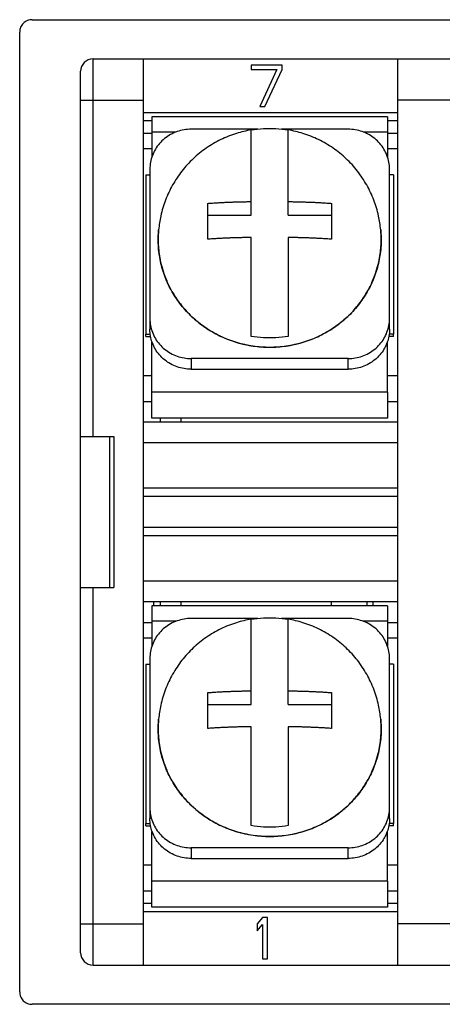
# Model space of a CAD drawing. Header units: inches. Extents: x 516.72 to 526.14, y 504.55 to 512.83.
# Tile 8 of 11: x 524.38 to 524.75, y 506.93 to 507.79. Entities that reach past the tile are written whole.
import ezdxf

# ---------------------------------------------------------------- set-up
doc = ezdxf.new("R2010")
doc.units = ezdxf.units.IN
doc.header["$LTSCALE"] = 8
doc.header["$MEASUREMENT"] = 0
doc.layers.add('02___PRT_ALL_AXES', color=7, linetype='Continuous')

msp = doc.modelspace()

# ---------------------------------------------------------------- linework, layer by layer
at = {"color": 7, "linetype": 'Continuous'}
for p, q in [((524.39245, 507.79181), (526.13329, 507.79181)), ((524.3816, 506.93994), (524.3816, 507.78097)), ((524.44581, 507.4265), (524.44581, 507.75745)), ((524.44581, 507.75745), (526.07994, 507.75745)), ((524.49011, 506.96346), (524.49011, 507.75745)), ((524.58416, 507.75203), (524.58416, 507.74818)), ((524.61128, 507.75203), (524.58416, 507.75203)), ((524.61128, 507.74818), (524.61128, 507.75203)), ((524.71256, 506.96346), (524.71256, 507.75745)), ((524.43495, 506.97431), (524.43495, 507.7466)), ((524.58416, 507.74818), (524.60676, 507.74818)), ((524.60676, 507.74818), (524.59169, 507.71586)), ((524.59621, 507.71586), (524.61128, 507.74818)), ((524.43495, 507.72128), (524.49011, 507.72128)), ((524.59169, 507.71586), (524.59621, 507.71586)), ((524.76041, 507.72128), (524.71256, 507.72128)), ((524.49011, 507.71043), (524.71256, 507.71043)), ((524.49735, 507.7032), (524.49011, 507.7032)), ((524.49735, 507.70681), (524.49735, 507.69341)), ((524.70352, 507.70681), (524.49735, 507.70681)), ((524.70352, 507.70681), (524.70352, 507.69341)), ((524.71256, 507.7032), (524.70352, 507.7032)), ((524.49011, 507.69235), (524.49735, 507.69235)), ((524.51866, 507.69341), (524.49735, 507.69341)), ((524.58995, 507.69582), (524.53171, 507.69582)), ((524.58416, 507.62046), (524.58416, 507.6952)), ((524.66916, 507.69582), (524.61092, 507.69582)), ((524.61671, 507.62046), (524.61671, 507.6952)), ((524.70352, 507.69341), (524.68221, 507.69341)), ((524.70352, 507.69235), (524.71256, 507.69235)), ((524.49011, 507.67894), (524.49735, 507.67894)), ((524.70352, 507.67894), (524.71256, 507.67894)), ((524.49192, 507.65589), (524.49192, 507.51614)), ((524.49554, 507.66089), (524.49554, 507.52051)), ((524.70533, 507.52051), (524.70533, 507.66089)), ((524.70894, 507.65589), (524.70894, 507.51614)), ((524.54618, 507.59943), (524.54618, 507.63087)), ((524.65469, 507.63087), (524.65469, 507.59943)), ((524.54618, 507.62046), (524.58416, 507.62046)), ((524.61671, 507.62046), (524.65469, 507.62046)), ((524.50282, 507.59912), (524.50322, 507.60771)), ((524.50322, 507.60773), (524.50322, 507.60771)), ((524.69764, 507.60771), (524.69764, 507.60773)), ((524.69764, 507.60771), (524.69805, 507.59912)), ((524.58416, 507.5143), (524.58416, 507.60098)), ((524.61671, 507.60098), (524.61671, 507.5143)), ((524.49192, 507.51427), (524.49192, 507.51614)), ((524.70894, 507.51427), (524.70894, 507.51614)), ((524.53171, 507.49493), (524.53171, 507.48557)), ((524.66916, 507.49493), (524.53171, 507.49493)), ((524.66916, 507.48557), (524.66916, 507.49493)), ((524.53171, 507.48557), (524.66916, 507.48557)), ((524.49011, 507.48001), (524.49735, 507.48001)), ((524.70352, 507.48001), (524.71256, 507.48001)), ((524.49011, 507.45724), (524.49735, 507.45724)), ((524.49735, 507.44277), (524.49735, 507.46554)), ((524.70352, 507.46554), (524.49735, 507.46554)), ((524.70352, 507.46554), (524.70352, 507.44277)), ((524.70352, 507.45724), (524.71256, 507.45724)), ((524.70352, 507.44277), (524.49735, 507.44277)), ((524.50458, 507.44277), (524.50458, 507.43916)), ((524.52267, 507.44277), (524.52267, 507.43916)), ((524.71256, 507.43916), (524.49011, 507.43916)), ((524.43495, 507.4265), (524.46389, 507.4265)), ((524.46027, 507.4265), (524.46027, 507.29442)), ((524.46389, 507.4265), (524.46389, 507.29442)), ((524.71256, 507.42107), (524.49011, 507.42107)), ((524.71256, 507.38128), (524.49011, 507.38128)), ((524.71256, 507.37405), (524.49011, 507.37405)), ((524.71256, 507.34687), (524.49011, 507.34687)), ((524.71256, 507.33963), (524.49011, 507.33963)), ((524.43495, 507.29442), (524.46389, 507.29442)), ((524.44581, 506.96346), (524.44581, 507.29442)), ((524.71256, 507.29984), (524.49011, 507.29984)), ((524.71256, 507.28176), (524.49011, 507.28176)), ((524.49735, 507.27814), (524.49735, 507.26474)), ((524.70352, 507.27814), (524.49735, 507.27814)), ((524.49916, 507.27814), (524.49916, 507.28176)), ((524.50458, 507.28176), (524.50458, 507.27814)), ((524.52267, 507.28176), (524.52267, 507.27814)), ((524.65469, 507.27814), (524.65469, 507.28176)), ((524.68543, 507.28176), (524.68543, 507.27814)), ((524.69086, 507.28176), (524.69086, 507.27814)), ((524.70352, 507.27814), (524.70352, 507.26474)), ((524.58995, 507.26715), (524.53171, 507.26715)), ((524.66916, 507.26715), (524.61092, 507.26715)), ((524.49011, 507.26367), (524.49735, 507.26367)), ((524.51866, 507.26474), (524.49735, 507.26474)), ((524.58416, 507.19179), (524.58416, 507.26653)), ((524.61671, 507.19179), (524.61671, 507.26653)), ((524.70352, 507.26474), (524.68221, 507.26474)), ((524.70352, 507.26367), (524.71256, 507.26367)), ((524.49011, 507.25027), (524.49735, 507.25027)), ((524.70352, 507.25027), (524.71256, 507.25027)), ((524.49192, 507.22722), (524.49192, 507.08747)), ((524.49554, 507.23221), (524.49554, 507.09184)), ((524.70533, 507.09184), (524.70533, 507.23221)), ((524.70894, 507.22722), (524.70894, 507.08747)), ((524.54618, 507.17075), (524.54618, 507.2022)), ((524.65469, 507.2022), (524.65469, 507.17075)), ((524.54618, 507.19179), (524.58416, 507.19179)), ((524.61671, 507.19179), (524.65469, 507.19179)), ((524.50282, 507.17045), (524.50322, 507.17904)), ((524.50322, 507.17906), (524.50322, 507.17904)), ((524.58416, 507.08563), (524.58416, 507.17231)), ((524.61671, 507.17231), (524.61671, 507.08563)), ((524.69764, 507.17904), (524.69764, 507.17906)), ((524.69764, 507.17904), (524.69805, 507.17045)), ((524.49192, 507.0856), (524.49192, 507.08747)), ((524.70894, 507.0856), (524.70894, 507.08747)), ((524.53171, 507.06626), (524.53171, 507.0569)), ((524.66916, 507.06626), (524.53171, 507.06626)), ((524.66916, 507.0569), (524.66916, 507.06626)), ((524.53171, 507.0569), (524.66916, 507.0569)), ((524.49011, 507.05133), (524.49735, 507.05133)), ((524.70352, 507.05133), (524.71256, 507.05133)), ((524.49735, 507.0141), (524.49735, 507.03687)), ((524.70352, 507.03687), (524.49735, 507.03687)), ((524.70352, 507.03687), (524.70352, 507.0141)), ((524.49011, 507.02857), (524.49735, 507.02857)), ((524.70352, 507.02857), (524.71256, 507.02857)), ((524.49011, 507.01772), (524.49735, 507.01772)), ((524.70352, 507.01772), (524.71256, 507.01772)), ((524.49011, 507.01048), (524.71256, 507.01048)), ((524.70352, 507.0141), (524.49735, 507.0141)), ((524.5941, 507.00506), (524.58958, 506.99967)), ((524.59862, 507.00506), (524.5941, 507.00506)), ((524.59862, 506.96889), (524.59862, 507.00506)), ((524.43495, 506.99963), (524.49011, 506.99963)), ((524.58958, 506.99967), (524.58958, 506.99351)), ((524.58958, 506.99351), (524.5941, 506.9989)), ((524.5941, 506.9989), (524.5941, 506.96889)), ((524.76041, 506.99963), (524.71256, 506.99963)), ((524.5941, 506.96889), (524.59862, 506.96889)), ((524.44581, 506.96346), (526.07994, 506.96346)), ((526.13329, 506.9291), (524.39245, 506.9291))]:
    msp.add_line(p, q, dxfattribs=at)
for centre, start, end in [((524.44581, 507.7466), 90, 180), ((524.44581, 506.97431), 180, 270)]:
    msp.add_arc(centre, 0.01085, start, end, dxfattribs=at)
for points, start_tangent, end_tangent in [([(524.39245, 507.79181), (524.38832, 507.791), (524.38479, 507.78865), (524.38243, 507.78512), (524.3816, 507.78097)], (-0.918722, 0), (0, -0.918722)), ([(524.53171, 507.69582), (524.52546, 507.6953), (524.51933, 507.69372), (524.51363, 507.69115), (524.50848, 507.68766), (524.50399, 507.68333), (524.50038, 507.67835), (524.49772, 507.67284), (524.49608, 507.66693), (524.49554, 507.66089)], (-0.918722, 0), (0, -0.918722)), ([(524.58416, 507.69518), (524.595, 507.69639), (524.60587, 507.69639), (524.61671, 507.69518)], (0.906037, 0.152138), (0.906037, -0.152138)), ([(524.70533, 507.66089), (524.70478, 507.66693), (524.70314, 507.67284), (524.70048, 507.67835), (524.69688, 507.68333), (524.69239, 507.68766), (524.68723, 507.69115), (524.68153, 507.69372), (524.67541, 507.6953), (524.66916, 507.69582)], (0, 0.918722), (-0.918722, 0)), ([(524.54618, 507.63087), (524.55051, 507.63119), (524.55441, 507.63144), (524.55798, 507.63163), (524.56133, 507.63179), (524.56456, 507.63193), (524.56779, 507.63205), (524.57102, 507.63215), (524.57426, 507.63223), (524.57751, 507.63231), (524.5808, 507.63237), (524.58416, 507.63242)], (0.915729, 0.074099), (0.918633, 0.012794)), ([(524.61671, 507.63242), (524.62008, 507.63237), (524.62339, 507.63231), (524.62668, 507.63223), (524.62997, 507.63214), (524.63326, 507.63204), (524.63652, 507.63192), (524.63974, 507.63179), (524.64305, 507.63163), (524.64656, 507.63143), (524.6504, 507.63119), (524.65469, 507.63087)], (0.918633, -0.012794), (0.915729, -0.074099)), ([(524.50322, 507.60771), (524.50301, 507.6051), (524.50282, 507.59915)], (-0.086345, -0.914655), (0, -0.918722)), ([(524.69805, 507.59915), (524.69785, 507.60509), (524.69764, 507.60771)], (0, 0.918722), (-0.086345, 0.914655)), ([(524.50282, 507.59915), (524.50282, 507.59908)], (0, -0.918722), (0.000641, -0.918721)), ([(524.69805, 507.59912), (524.69696, 507.58506), (524.69372, 507.57131), (524.68839, 507.55818), (524.6811, 507.54596), (524.67201, 507.53492), (524.66131, 507.52532), (524.64925, 507.51736), (524.6361, 507.51124), (524.62215, 507.50708), (524.60771, 507.50497), (524.59311, 507.50498), (524.57868, 507.50708), (524.56473, 507.51125), (524.55159, 507.51738), (524.53953, 507.52533), (524.52885, 507.53494), (524.51976, 507.54597), (524.51247, 507.55818), (524.50715, 507.57131), (524.50391, 507.58506), (524.50282, 507.59912)], (0, -0.918722), (0, 0.918722)), ([(524.50282, 507.59908), (524.50301, 507.5932), (524.50368, 507.58666), (524.50497, 507.57945), (524.5071, 507.57153), (524.51031, 507.56291), (524.51492, 507.55368), (524.52125, 507.54401), (524.5296, 507.53427), (524.53992, 507.52516), (524.55183, 507.51738), (524.56493, 507.51131), (524.57882, 507.5072), (524.59314, 507.50512), (524.60761, 507.50511), (524.62194, 507.50717), (524.63583, 507.51127), (524.64894, 507.51732), (524.66087, 507.5251), (524.6712, 507.5342), (524.67957, 507.54394), (524.68592, 507.55362), (524.69053, 507.56286), (524.69375, 507.57149), (524.69589, 507.57942), (524.69719, 507.58664), (524.69785, 507.59319), (524.69805, 507.59908)], (0.000641, -0.918721), (0.000642, 0.918721)), ([(524.58416, 507.60098), (524.58079, 507.60093), (524.57747, 507.60086), (524.57418, 507.60079), (524.57089, 507.6007), (524.56761, 507.6006), (524.56435, 507.60048), (524.56112, 507.60034), (524.55782, 507.60018), (524.5543, 507.59999), (524.55046, 507.59975), (524.54618, 507.59943)], (-0.918633, -0.012794), (-0.915729, -0.074099)), ([(524.65469, 507.59943), (524.65035, 507.59975), (524.64645, 507.6), (524.64288, 507.60019), (524.63954, 507.60035), (524.6363, 507.60048), (524.63308, 507.6006), (524.62984, 507.6007), (524.62661, 507.60079), (524.62336, 507.60087), (524.62007, 507.60093), (524.61671, 507.60098)], (-0.915729, 0.074099), (-0.918633, 0.012794)), ([(524.69805, 507.59908), (524.69805, 507.59915)], (0.000641, 0.918721), (0, 0.918722)), ([(524.49554, 507.52987), (524.49608, 507.52383), (524.49772, 507.51791), (524.50038, 507.51241), (524.50399, 507.50743), (524.50848, 507.50309), (524.51363, 507.49961), (524.51933, 507.49704), (524.52546, 507.49546), (524.53171, 507.49493)], (0, -0.918722), (0.918722, 0)), ([(524.66916, 507.49493), (524.67541, 507.49546), (524.68153, 507.49704), (524.68723, 507.49961), (524.69239, 507.50309), (524.69688, 507.50743), (524.70048, 507.51241), (524.70314, 507.51791), (524.70478, 507.52383), (524.70533, 507.52987)], (0.918722, 0), (0, 0.918722)), ([(524.49749, 507.50919), (524.49608, 507.51447), (524.49554, 507.52051)], (-0.306988, 0.865915), (0, 0.918722)), ([(524.70533, 507.52051), (524.70478, 507.51447), (524.70338, 507.50919)], (0, -0.918722), (-0.306988, -0.865915)), ([(524.49772, 507.50855), (524.49749, 507.50919)], (-0.324137, 0.859642), (-0.306988, 0.865914)), ([(524.61671, 507.5143), (524.60587, 507.51309), (524.595, 507.51309), (524.58416, 507.5143)], (-0.906037, -0.152138), (-0.906037, 0.152138)), ([(524.70338, 507.50919), (524.70314, 507.50855)], (-0.306988, -0.865914), (-0.324137, -0.859642)), ([(524.50038, 507.50305), (524.49772, 507.50855)], (-0.471161, 0.788706), (-0.324137, 0.859642)), ([(524.53171, 507.48557), (524.52546, 507.4861), (524.51933, 507.48768), (524.51363, 507.49025), (524.50848, 507.49373), (524.50399, 507.49807), (524.50038, 507.50305)], (-0.918722, 0), (-0.471161, 0.788706)), ([(524.70048, 507.50305), (524.69688, 507.49807), (524.69239, 507.49373), (524.68723, 507.49025), (524.68153, 507.48768), (524.67541, 507.4861), (524.66916, 507.48557)], (-0.471161, -0.788706), (-0.918722, 0)), ([(524.70158, 507.50503), (524.70048, 507.50305)], (-0.41854, -0.817847), (-0.471161, -0.788706)), ([(524.70168, 507.50523), (524.70158, 507.50503)], (-0.413143, -0.820586), (-0.41854, -0.817847)), ([(524.70314, 507.50855), (524.70168, 507.50523)], (-0.324137, -0.859642), (-0.413143, -0.820586)), ([(524.53171, 507.26715), (524.52546, 507.26663), (524.51933, 507.26504), (524.51363, 507.26248), (524.50848, 507.25899), (524.50399, 507.25466), (524.50038, 507.24968), (524.49772, 507.24417), (524.49608, 507.23826), (524.49554, 507.23221)], (-0.918722, 0), (0, -0.918722)), ([(524.58416, 507.26651), (524.595, 507.26771), (524.60587, 507.26771), (524.61671, 507.26651)], (0.906037, 0.152138), (0.906037, -0.152138)), ([(524.70533, 507.23221), (524.70478, 507.23826), (524.70314, 507.24417), (524.70048, 507.24968), (524.69688, 507.25466), (524.69239, 507.25899), (524.68723, 507.26248), (524.68153, 507.26504), (524.67541, 507.26663), (524.66916, 507.26715)], (0, 0.918722), (-0.918722, 0)), ([(524.54618, 507.2022), (524.55051, 507.20252), (524.55441, 507.20277), (524.55798, 507.20296), (524.56133, 507.20312), (524.56456, 507.20326), (524.56779, 507.20337), (524.57102, 507.20348), (524.57426, 507.20356), (524.57751, 507.20364), (524.5808, 507.2037), (524.58416, 507.20375)], (0.915729, 0.074099), (0.918633, 0.012794)), ([(524.61671, 507.20375), (524.62008, 507.2037), (524.62339, 507.20364), (524.62668, 507.20356), (524.62997, 507.20347), (524.63326, 507.20337), (524.63652, 507.20325), (524.63974, 507.20311), (524.64305, 507.20295), (524.64656, 507.20276), (524.6504, 507.20252), (524.65469, 507.2022)], (0.918633, -0.012794), (0.915729, -0.074099)), ([(524.50322, 507.17904), (524.50301, 507.17642), (524.50282, 507.17047)], (-0.086345, -0.914655), (0, -0.918722)), ([(524.58416, 507.17231), (524.58079, 507.17226), (524.57747, 507.17219), (524.57418, 507.17212), (524.57089, 507.17203), (524.56761, 507.17192), (524.56435, 507.1718), (524.56112, 507.17167), (524.55782, 507.17151), (524.5543, 507.17132), (524.55046, 507.17107), (524.54618, 507.17075)], (-0.918633, -0.012794), (-0.915729, -0.074099)), ([(524.65469, 507.17075), (524.65035, 507.17108), (524.64645, 507.17132), (524.64288, 507.17152), (524.63954, 507.17168), (524.6363, 507.17181), (524.63308, 507.17193), (524.62984, 507.17203), (524.62661, 507.17212), (524.62336, 507.17219), (524.62007, 507.17226), (524.61671, 507.17231)], (-0.915729, 0.074099), (-0.918633, 0.012794)), ([(524.69805, 507.17047), (524.69785, 507.17642), (524.69764, 507.17904)], (0, 0.918722), (-0.086345, 0.914655)), ([(524.50282, 507.17047), (524.50282, 507.17041)], (0, -0.918722), (0.000641, -0.918721)), ([(524.69805, 507.17045), (524.69696, 507.15639), (524.69372, 507.14264), (524.68839, 507.12951), (524.6811, 507.11728), (524.67201, 507.10625), (524.66131, 507.09665), (524.64925, 507.08869), (524.6361, 507.08256), (524.62215, 507.0784), (524.60771, 507.0763), (524.59311, 507.0763), (524.57868, 507.07841), (524.56473, 507.08258), (524.55159, 507.08871), (524.53953, 507.09666), (524.52885, 507.10626), (524.51976, 507.1173), (524.51247, 507.12951), (524.50715, 507.14264), (524.50391, 507.15639), (524.50282, 507.17045)], (0, -0.918722), (0, 0.918722)), ([(524.50282, 507.17041), (524.50301, 507.16453), (524.50368, 507.15799), (524.50497, 507.15078), (524.5071, 507.14286), (524.51031, 507.13424), (524.51492, 507.12501), (524.52125, 507.11534), (524.5296, 507.10559), (524.53992, 507.09649), (524.55183, 507.0887), (524.56493, 507.08264), (524.57882, 507.07852), (524.59314, 507.07645), (524.60761, 507.07644), (524.62194, 507.0785), (524.63583, 507.0826), (524.64894, 507.08865), (524.66087, 507.09643), (524.6712, 507.10552), (524.67957, 507.11527), (524.68592, 507.12495), (524.69053, 507.13419), (524.69375, 507.14282), (524.69589, 507.15075), (524.69719, 507.15797), (524.69785, 507.16452), (524.69805, 507.17041)], (0.000641, -0.918721), (0.000642, 0.918721)), ([(524.69805, 507.17041), (524.69805, 507.17047)], (0.000641, 0.918721), (0, 0.918722)), ([(524.49554, 507.1012), (524.49608, 507.09516), (524.49772, 507.08924), (524.50038, 507.08374), (524.50399, 507.07875), (524.50848, 507.07442), (524.51363, 507.07094), (524.51933, 507.06837), (524.52546, 507.06679), (524.53171, 507.06626)], (0, -0.918722), (0.918722, 0)), ([(524.66916, 507.06626), (524.67541, 507.06679), (524.68153, 507.06837), (524.68723, 507.07094), (524.69239, 507.07442), (524.69688, 507.07875), (524.70048, 507.08374), (524.70314, 507.08924), (524.70478, 507.09516), (524.70533, 507.1012)], (0.918722, 0), (0, 0.918722)), ([(524.49749, 507.08052), (524.49608, 507.08579), (524.49554, 507.09184)], (-0.306988, 0.865915), (0, 0.918722)), ([(524.70533, 507.09184), (524.70478, 507.08579), (524.70338, 507.08052)], (0, -0.918722), (-0.306988, -0.865915)), ([(524.49772, 507.07988), (524.49749, 507.08052)], (-0.324137, 0.859642), (-0.306988, 0.865914)), ([(524.50038, 507.07437), (524.49772, 507.07988)], (-0.471161, 0.788706), (-0.324137, 0.859642)), ([(524.61671, 507.08563), (524.60587, 507.08442), (524.595, 507.08442), (524.58416, 507.08563)], (-0.906037, -0.152138), (-0.906037, 0.152138)), ([(524.70314, 507.07988), (524.70168, 507.07656)], (-0.324137, -0.859642), (-0.413143, -0.820586)), ([(524.70338, 507.08052), (524.70314, 507.07988)], (-0.306988, -0.865914), (-0.324137, -0.859642)), ([(524.53171, 507.0569), (524.52546, 507.05742), (524.51933, 507.05901), (524.51363, 507.06157), (524.50848, 507.06506), (524.50399, 507.06939), (524.50038, 507.07437)], (-0.918722, 0), (-0.471161, 0.788706)), ([(524.70048, 507.07437), (524.69688, 507.06939), (524.69239, 507.06506), (524.68723, 507.06157), (524.68153, 507.05901), (524.67541, 507.05742), (524.66916, 507.0569)], (-0.471161, -0.788706), (-0.918722, 0)), ([(524.70158, 507.07635), (524.70048, 507.07437)], (-0.41854, -0.817847), (-0.471161, -0.788706)), ([(524.70168, 507.07656), (524.70158, 507.07635)], (-0.413143, -0.820586), (-0.41854, -0.817847)), ([(524.3816, 506.93994), (524.38242, 506.93582), (524.38477, 506.93229), (524.3883, 506.92992), (524.39245, 506.9291)], (0, -0.918722), (0.918722, 0))]:
    msp.add_spline(points, degree=3, dxfattribs=dict(at, start_tangent=start_tangent, end_tangent=end_tangent))
at = {"layer": '02___PRT_ALL_AXES', "color": 7, "linetype": 'Continuous'}
for p, q in [((524.49735, 507.69341), (524.49735, 507.67149)), ((524.70352, 507.69341), (524.70352, 507.67149)), ((524.49192, 507.65589), (524.49554, 507.65589)), ((524.70894, 507.65589), (524.70533, 507.65589)), ((524.49192, 507.51614), (524.49593, 507.51614)), ((524.49192, 507.51427), (524.49614, 507.51427)), ((524.49735, 507.46554), (524.49735, 507.50915)), ((524.70352, 507.46554), (524.70352, 507.50915)), ((524.70894, 507.51427), (524.70473, 507.51427)), ((524.70894, 507.51614), (524.70493, 507.51614)), ((524.49735, 507.26474), (524.49735, 507.24282)), ((524.70352, 507.26474), (524.70352, 507.24282)), ((524.49192, 507.22722), (524.49554, 507.22722)), ((524.70894, 507.22722), (524.70533, 507.22722)), ((524.49192, 507.08747), (524.49593, 507.08747)), ((524.70894, 507.08747), (524.70493, 507.08747)), ((524.49192, 507.0856), (524.49614, 507.0856)), ((524.49735, 507.03687), (524.49735, 507.08048)), ((524.70352, 507.03687), (524.70352, 507.08048)), ((524.70894, 507.0856), (524.70473, 507.0856))]:
    msp.add_line(p, q, dxfattribs=at)
for points, start_tangent, end_tangent in [([(524.58416, 507.6952), (524.57134, 507.69214), (524.55764, 507.6867), (524.54493, 507.67927), (524.5335, 507.67003), (524.52362, 507.65919), (524.51549, 507.647), (524.50928, 507.63377), (524.50511, 507.61981), (524.50322, 507.60773)], (-0.905925, -0.152802), (-0.086595, -0.914631)), ([(524.69764, 507.60773), (524.69575, 507.61981), (524.69158, 507.63377), (524.68538, 507.647), (524.67725, 507.65919), (524.66736, 507.67003), (524.65594, 507.67927), (524.64323, 507.6867), (524.62953, 507.69214), (524.61671, 507.6952)], (-0.086595, 0.914631), (-0.905925, 0.152802)), ([(524.49755, 507.50916), (524.49735, 507.50915)], (-0.917373, -0.049766), (-0.918722, 0)), ([(524.70352, 507.50915), (524.70332, 507.50916)], (-0.918722, 0), (-0.917373, 0.049766)), ([(524.58416, 507.26653), (524.57134, 507.26346), (524.55764, 507.25803), (524.54493, 507.2506), (524.5335, 507.24136), (524.52362, 507.23051), (524.51549, 507.21833), (524.50928, 507.20509), (524.50511, 507.19114), (524.50322, 507.17906)], (-0.905925, -0.152802), (-0.086595, -0.914631)), ([(524.69764, 507.17906), (524.69575, 507.19114), (524.69158, 507.20509), (524.68538, 507.21833), (524.67725, 507.23051), (524.66736, 507.24136), (524.65594, 507.2506), (524.64323, 507.25803), (524.62953, 507.26346), (524.61671, 507.26653)], (-0.086595, 0.914631), (-0.905925, 0.152802)), ([(524.49755, 507.08049), (524.49735, 507.08048)], (-0.917373, -0.049766), (-0.918722, 0)), ([(524.70352, 507.08048), (524.70332, 507.08049)], (-0.918722, 0), (-0.917373, 0.049766))]:
    msp.add_spline(points, degree=3, dxfattribs=dict(at, start_tangent=start_tangent, end_tangent=end_tangent))

doc.saveas('drawing.dxf')
